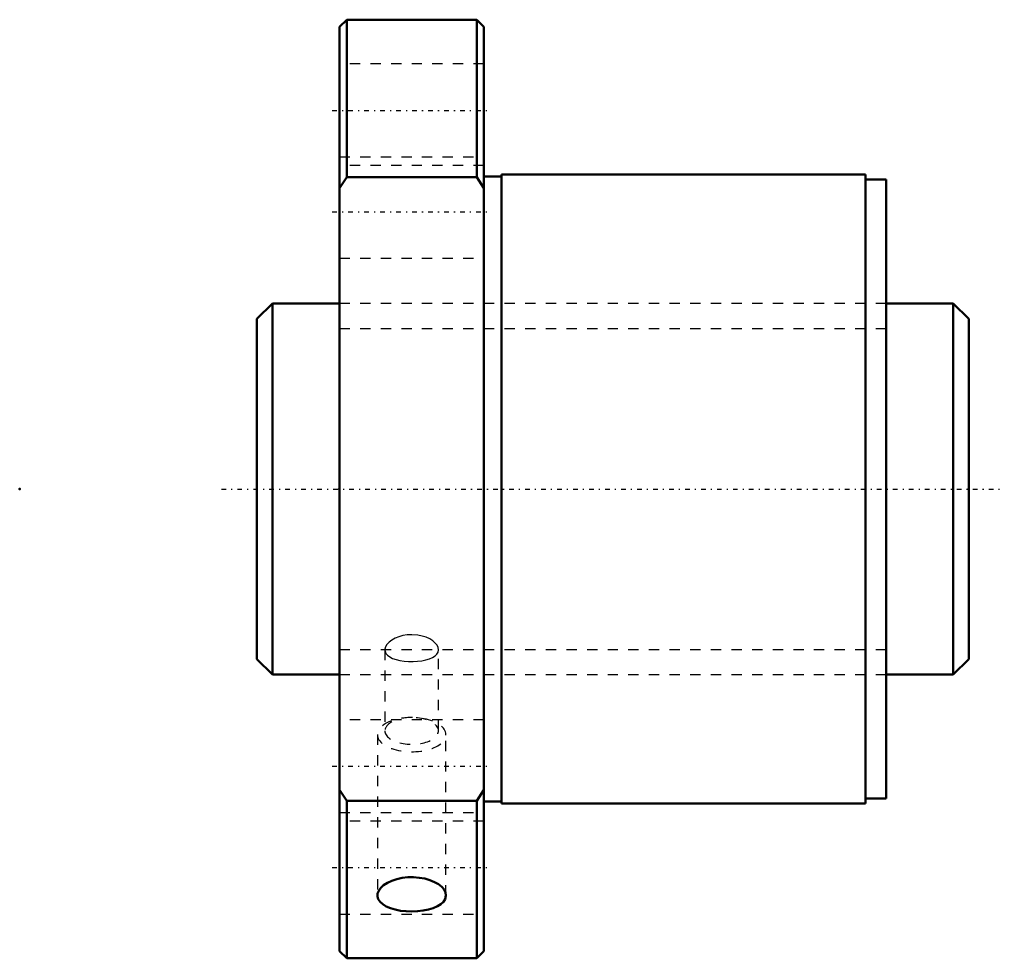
# Model space of a CAD drawing. Header units: millimetres. Extents: x -31 to 64.5, y -45.5 to 45.5.
import ezdxf

# ---------------------------------------------------------------- set-up
doc = ezdxf.new("R2010")
doc.units = ezdxf.units.MM
doc.linetypes.add('Center', pattern=[1.5, 0.45, -0.5, 0.05, -0.5])
doc.linetypes.add('Dashed', pattern=[2, 1, -1])
for name, color, linetype, lineweight in [('2d ConnectionPoints', 7, 'Continuous', 50), ('AM_0', 7, 'Continuous', 50), ('AM_5', 3, 'Continuous', 25), ('AM_7', 7, 'Center', 25), ('AM_9', 6, 'Dashed', 25)]:
    doc.layers.add(name, color=color, linetype=linetype, lineweight=lineweight)

# ---------------------------------------------------------------- blocks, each defined once
blk = doc.blocks.new('1_SDA_V_serieSDA4008VZ_5nut_0_in_SDA4008VZ_5G0_69LC0_0G000_rev_4')
at = {"layer": 'AM_0'}
for p, q in [((0.7, 45.5), (0, 44.8)), ((13.3, 45.5), (0.7, 45.5)), ((0.7, 45.5), (0.7, 30.237)), ((14, 44.8), (13.3, 45.5)), ((13.3, 45.5), (13.3, 30.237)), ((0, 44.8), (0, -44.8)), ((14, 44.8), (14, -44.8)), ((0, 29.173), (0.7, 30.237)), ((0.7, 30.237), (13.3, 30.237)), ((13.3, 30.237), (14, 29.173)), ((15.7, 30.3), (14, 30.3)), ((15.7, 30.5), (15.7, -30.5)), ((51, 30.5), (15.7, 30.5)), ((51, 30.5), (51, -30.5)), ((53, 30), (51, 30)), ((53, 30), (53, -30)), ((0.7, -30.237), (0, -29.173)), ((14, -29.173), (13.3, -30.237)), ((0.7, -30.237), (0.7, -45.5)), ((13.3, -30.237), (0.7, -30.237)), ((13.3, -30.237), (13.3, -45.5)), ((14, -30.3), (15.7, -30.3)), ((15.7, -30.5), (51, -30.5)), ((51, -30), (53, -30)), ((0, -44.8), (0.7, -45.5)), ((13.3, -45.5), (14, -44.8)), ((0.7, -45.5), (13.3, -45.5))]:
    blk.add_line(p, q, dxfattribs=at)
for points in [[(10.323, -39.404), (10.276, -39.123), (10.137, -38.843), (9.908, -38.575), (9.598, -38.327), (9.213, -38.106), (8.766, -37.921), (8.267, -37.778), (7.733, -37.683), (7.179, -37.64), (6.619, -37.649), (6.072, -37.712), (5.551, -37.823), (5.07, -37.982), (4.644, -38.18), (4.284, -38.412), (4.001, -38.669), (3.803, -38.942), (3.696, -39.224), (3.676, -39.404)], [(3.676, -39.404), (3.683, -39.504), (3.763, -39.776), (3.936, -40.031), (4.194, -40.264), (4.532, -40.47), (4.94, -40.643), (5.408, -40.782), (5.92, -40.882), (6.464, -40.941), (7.022, -40.961), (7.578, -40.938), (8.118, -40.876), (8.626, -40.773), (9.089, -40.633), (9.493, -40.457), (9.827, -40.249), (10.08, -40.013), (10.246, -39.756), (10.323, -39.404)]]:
    blk.add_lwpolyline(points, dxfattribs=at)
at = {"layer": 'AM_7'}
for p, q in [((-0.7, 36.705), (14.7, 36.705)), ((-0.7, 26.87), (14.7, 26.87)), ((-0.7, -26.87), (14.7, -26.87)), ((-0.7, -36.705), (14.7, -36.705))]:
    blk.add_line(p, q, dxfattribs=at)
at = {"layer": 'AM_9'}
for p, q in [((14, 41.205), (0, 41.205)), ((0, 32.205), (14, 32.205)), ((14, 31.37), (0, 31.37)), ((0, 22.37), (14, 22.37)), ((53, 18), (0, 18)), ((4.4, -15.587), (4.4, -23.454)), ((9.6, -23.454), (9.6, -15.588)), ((0, -18), (53, -18)), ((14, -22.37), (0, -22.37)), ((3.676, -23.816), (3.676, -39.403)), ((10.323, -39.404), (10.323, -23.816)), ((0, -31.37), (14, -31.37)), ((14, -32.205), (0, -32.205)), ((0, -41.205), (14, -41.205))]:
    blk.add_line(p, q, dxfattribs=at)
for points in [[(7, -14.125), (6.566, -14.148), (6.144, -14.215), (5.747, -14.324), (5.385, -14.469), (5.067, -14.646), (4.803, -14.847), (4.6, -15.064), (4.466, -15.29), (4.405, -15.513), (4.4, -15.588)], [(9.6, -15.589), (9.566, -15.375), (9.461, -15.152), (9.287, -14.933), (9.049, -14.727), (8.752, -14.539), (8.406, -14.379), (8.018, -14.254), (7.6, -14.169), (7, -14.125)], [(4.4, -15.588), (4.416, -15.73), (4.5, -15.933), (4.653, -16.118), (4.872, -16.282), (5.151, -16.422), (5.484, -16.537), (5.86, -16.625), (6.27, -16.686), (6.701, -16.719), (7.136, -16.724), (7.568, -16.701), (7.981, -16.652), (8.367, -16.576), (8.717, -16.473), (9.019, -16.343), (9.266, -16.187), (9.448, -16.008), (9.56, -15.809), (9.6, -15.596), (9.6, -15.589)]]:
    blk.add_lwpolyline(points, dxfattribs=at)
for centre, major_axis, start_param, end_param in [((7, -23.816), (3.324, 0), 3.141593, 7.853982), ((7, -23.816), (3.324, 0), 1.570796, 3.141593), ((7, -23.454), (2.6, 0), 3.141593, 7.853982), ((7, -23.454), (2.6, 0), 1.570796, 3.141593)]:
    blk.add_ellipse(centre, major_axis=major_axis, ratio=0.5, start_param=start_param, end_param=end_param, dxfattribs=at)
blk = doc.blocks.new('2_000SDA4008VZ_50Shaft_0_in_SDA4008VZ_5G0_69LC0_0G000_rev_4')
at = {"layer": 'AM_0'}
for p, q in [((-6.5, 18), (-8, 16.5)), ((-6.5, 18), (-6.5, -18)), ((0, 18), (-6.5, 18)), ((59.5, 18), (53, 18)), ((61, 16.5), (59.5, 18)), ((59.5, 18), (59.5, -18)), ((-8, 16.5), (-8, -16.5)), ((61, 16.5), (61, -16.5)), ((-8, -16.5), (-6.5, -18)), ((59.5, -18), (61, -16.5)), ((-6.5, -18), (0, -18)), ((53, -18), (59.5, -18))]:
    blk.add_line(p, q, dxfattribs=at)
at = {"layer": 'AM_5', "linetype": 'Dashed'}
for p, q in [((0, 15.5465), (53, 15.5465)), ((0, -15.5465), (53, -15.5465))]:
    blk.add_line(p, q, dxfattribs=at)
at = {"layer": 'AM_7'}
blk.add_line((-11.45, 0), (64.45, 0), dxfattribs=at)
at = {"layer": 'AM_9'}
for p, q in [((53, 18), (0, 18)), ((0, -18), (53, -18))]:
    blk.add_line(p, q, dxfattribs=at)

msp = doc.modelspace()

# ---------------------------------------------------------------- linework, layer by layer
at = {"layer": '2d ConnectionPoints'}
for p in [(-31, 0), (0, 0), (61, 0)]:
    msp.add_point(p, dxfattribs=at)

# ---------------------------------------------------------------- block references
for name in ['1_SDA_V_serieSDA4008VZ_5nut_0_in_SDA4008VZ_5G0_69LC0_0G000_rev_4', '2_000SDA4008VZ_50Shaft_0_in_SDA4008VZ_5G0_69LC0_0G000_rev_4']:
    msp.add_blockref(name, (0, 0))

doc.saveas('drawing.dxf')
